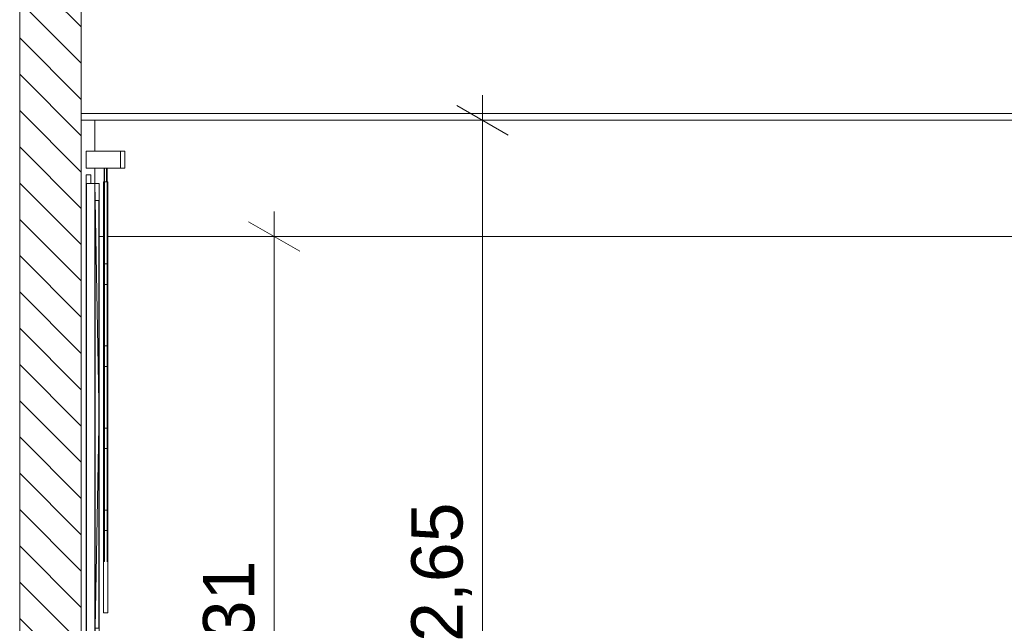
# Model space of a CAD drawing. Header units: millimetres. Extents: x 17009 to 157603, y -19950 to 21829.
# Tile 25 of 208: x 30282 to 33160, y 8099 to 9864. Entities that reach past the tile are written whole.
import ezdxf

# ---------------------------------------------------------------- set-up
doc = ezdxf.new("R2010")
doc.units = ezdxf.units.MM
doc.header["$MEASUREMENT"] = 0
for name, color, linetype in [('01-STR_Murs extérieurs.ARCHI', 7, 'Continuous'), ('01-STR_Murs.ARCHI', 7, 'Continuous'), ('04-SOE_Faux Plafond.ARCHI', 7, 'Continuous'), ('05-INF _ COTATIONS.ARCHI', 7, 'Continuous'), ('06-REP _ EQUIP MOBI _ marché.ARCHI', 7, 'Continuous'), ('Fenêtres Archicad', 7, 'Continuous')]:
    doc.layers.add(name, color=color, linetype=linetype)
doc.styles.add('STYLE_GENERE_1', font='arial.ttf')
doc.dimstyles.new('STYLE_GENERE__1', dxfattribs={"dimtxt": 150, "dimasz": 114, "dimexe": 0.18, "dimexo": 400, "dimgap": 0, "dimtad": 1, "dimlfac": 0.001, "dimzin": 0, "dimdsep": 46, "dimtxsty": 'STYLE_GENERE_1', "dimblk": 'ARROWHEAD_2', "dimblk1": 'ARROWHEAD_2', "dimblk2": 'ARROWHEAD_2', "dimcen": 0.09, "dimclrd": 8, "dimclre": 8, "dimclrt": 8, "dimazin": 0, "dimtfac": 1, "dimtdec": 4, "dimtmove": 0, "dimatfit": 3, "dimfxl": 0, "dimtolj": 1, "dimtzin": 0, "dimarcsym": 0})

# ---------------------------------------------------------------- blocks, each defined once
blk = doc.blocks.new('Élément de coupe_25_1')
at = {"layer": '01-STR_Murs.ARCHI', "color": 7, "linetype": 'Continuous', "lineweight": 5}
for p, q in [((30505.5, 10230), (30505.5, 10218.6)), ((30585.5, 10230), (30999.5, 10230)), ((30505.5, 9990), (30505.5, 9980)), ((30505.5, 8035), (30505.5, 8030))]:
    blk.add_line(p, q, dxfattribs=at)
blk = doc.blocks.new('Élément de coupe_30_1')
at = {"layer": '01-STR_Murs extérieurs.ARCHI', "linetype": 'Continuous', "lineweight": 0, "true_color": 0x000000}
h = blk.add_hatch(dxfattribs=at)
h.set_pattern_fill('Hachure_simple_0001', color=18, style=0, pattern_type=2)
h.set_pattern_definition([(315, (0, 0), (53.033, 53.033), [])])
h.paths.add_polyline_path([(30462.5, 6910), (30462.5, 9990), (30282.5, 9990), (30282.5, 6910)])
at = {"layer": '01-STR_Murs extérieurs.ARCHI', "color": 7, "linetype": 'Continuous', "lineweight": 5}
blk.add_line((30462.5, 9570), (30462.5, 6919.5), dxfattribs=at)
at = {"layer": '01-STR_Murs extérieurs.ARCHI', "color": 7, "linetype": 'Continuous', "lineweight": 5, "flags": 128}
blk.add_lwpolyline([(30282.5, 10230), (30282.5, 10210), (30282.5, 9990), (30282.5, 6910)], dxfattribs=at)
blk = doc.blocks.new('Élément de coupe_361_1')
at = {"layer": 'Fenêtres Archicad', "color": 7, "linetype": 'Continuous', "lineweight": 5}
for p, q in [((30477.1, 9360), (30477.1, 9410)), ((30477.1, 9410), (30490.1, 9410)), ((30490.1, 9410), (30490.1, 9385)), ((30477.5, 9385), (30477.5, 9360)), ((30477.5, 9385), (30502.5, 9385)), ((30502.5, 9335), (30502.5, 9385)), ((30502.5, 9385), (30514.8, 9385)), ((30502.5, 9385), (30503.4, 9335)), ((30514.8, 9385), (30514.8, 9335)), ((30477.1, 7060), (30477.1, 9360)), ((30477.5, 9360), (30477.5, 8035)), ((30502.5, 8085), (30502.5, 9335)), ((30503.1, 9335), (30503.1, 8085)), ((30514.1, 9335), (30503.1, 9335)), ((30503.4, 9335), (30514.1, 8745.5)), ((30514.1, 8085), (30514.1, 9335)), ((30514.8, 9335), (30514.8, 8085)), ((30514.1, 8745.5), (30514.8, 8710)), ((30514.1, 8674.5), (30514.8, 8710)), ((30503.4, 8085), (30514.1, 8674.5)), ((30502.5, 8035), (30502.5, 8085)), ((30502.5, 8035), (30503.4, 8085)), ((30503.1, 8085), (30514.1, 8085)), ((30514.8, 8085), (30514.8, 8035)), ((30477.5, 8035), (30502.5, 8035)), ((30490.1, 8035), (30490.1, 7060)), ((30514.8, 8035), (30502.5, 8035)), ((30477.8, 7960), (30477.8, 7060)), ((30489.5, 7960), (30477.8, 7960)), ((30489.5, 7060), (30489.5, 7960)), ((30477.1, 7010), (30477.1, 7060)), ((30477.8, 7060), (30489.5, 7060)), ((30490.1, 7060), (30490.1, 7010)), ((30490.1, 7010), (30477.1, 7010))]:
    blk.add_line(p, q, dxfattribs=at)
blk = doc.blocks.new('Élément de coupe_488_1')
at = {"layer": '04-SOE_Faux Plafond.ARCHI', "color": 7, "linetype": 'Continuous', "lineweight": 5}
for p, q in [((41461.8, 9590), (30462.5, 9590)), ((41461.8, 9570), (30462.5, 9570))]:
    blk.add_line(p, q, dxfattribs=at)
at = {"layer": '04-SOE_Faux Plafond.ARCHI', "color": 7, "linetype": 'Continuous', "lineweight": 5, "flags": 128}
blk.add_lwpolyline([(30462.5, 9980), (30462.5, 9590), (30462.5, 9570)], dxfattribs=at)
blk = doc.blocks.new('Élément de coupe_597_1')
at = {"layer": '06-REP _ EQUIP MOBI _ marché.ARCHI', "color": 7, "linetype": 'Continuous', "lineweight": 5}
for p, q in [((30577.1, 9480), (30477.1, 9480)), ((30477.1, 9430), (30477.1, 9480)), ((30590.1, 9480), (30577.1, 9480)), ((30577.1, 9430), (30577.1, 9480)), ((30590.1, 9430), (30590.1, 9480)), ((30577.1, 9430), (30477.1, 9430)), ((30528.9, 9390), (30528.9, 9430)), ((30530.6, 8280), (30530.6, 9430)), ((30536.6, 9390), (30536.6, 9430)), ((30538.4, 8280), (30538.4, 9430)), ((30590.1, 9430), (30577.1, 9430)), ((30527.1, 9150), (30527.1, 9390)), ((30527.2, 9150), (30527.2, 9390)), ((30527.2, 9390), (30529.8, 9390)), ((30530.6, 9390), (30537.6, 9390)), ((30538.4, 9390), (30540.2, 9390)), ((30540.2, 9390), (30540.2, 9150)), ((30527.1, 8910), (30527.1, 9150)), ((30527.2, 8910), (30527.2, 9150)), ((30527.2, 9150), (30529.8, 9150)), ((30530.6, 9150), (30537.6, 9150)), ((30538.4, 9150), (30540.2, 9150)), ((30540.2, 9150), (30540.2, 8910)), ((30529.8, 9090), (30527.2, 9090)), ((30537.6, 9090), (30530.6, 9090)), ((30540.2, 9090), (30538.4, 9090)), ((30527.1, 8670), (30527.1, 8910)), ((30527.2, 8670), (30527.2, 8910)), ((30527.2, 8910), (30529.8, 8910)), ((30530.6, 8910), (30537.6, 8910)), ((30538.4, 8910), (30540.2, 8910)), ((30540.2, 8910), (30540.2, 8670)), ((30529.8, 8850), (30527.2, 8850)), ((30537.6, 8850), (30530.6, 8850)), ((30540.2, 8850), (30538.4, 8850)), ((30527.1, 8430), (30527.1, 8670)), ((30527.2, 8430), (30527.2, 8670)), ((30527.2, 8670), (30529.8, 8670)), ((30530.6, 8670), (30537.6, 8670)), ((30538.4, 8670), (30540.2, 8670)), ((30540.2, 8670), (30540.2, 8430)), ((30529.8, 8610), (30527.2, 8610)), ((30537.6, 8610), (30530.6, 8610)), ((30540.2, 8610), (30538.4, 8610)), ((30527.1, 8130), (30527.1, 8430)), ((30527.2, 8130), (30527.2, 8430)), ((30527.2, 8430), (30529.8, 8430)), ((30530.6, 8430), (30537.6, 8430)), ((30538.4, 8430), (30540.2, 8430)), ((30540.2, 8430), (30540.2, 8130)), ((30529.8, 8370), (30527.2, 8370)), ((30537.6, 8370), (30530.6, 8370)), ((30540.2, 8370), (30538.4, 8370)), ((30530.6, 8280), (30529.7, 8280)), ((30538.4, 8280), (30537.5, 8280)), ((30540.2, 8130), (30527.2, 8130))]:
    blk.add_line(p, q, dxfattribs=at)
blk = doc.blocks.new('Élément de coupe_749_1')
at = {"layer": '04-SOE_Faux Plafond.ARCHI', "color": 252, "linetype": 'Continuous', "lineweight": 5}
for p, q in [((30514.8, 9230), (30527.1, 9230)), ((30540.2, 9230), (35693.6, 9230))]:
    blk.add_line(p, q, dxfattribs=at)
blk = doc.blocks.new('Élément de coupe_895_1')
at = {"layer": '04-SOE_Faux Plafond.ARCHI', "color": 7, "linetype": 'Continuous', "lineweight": 5}
for p, q in [((30502.3, 9570), (30502.3, 9480)), ((30502.3, 9430), (30502.3, 9385))]:
    blk.add_line(p, q, dxfattribs=at)
blk = doc.blocks.new('*D1245')
at = {"layer": '05-INF _ COTATIONS.ARCHI', "color": 8, "linetype": 'Continuous', "lineweight": 5}
for p, q in [((31634.6, 9570), (31634.6, 9643.4)), ((31709.6, 9526.7), (31559.6, 9613.3)), ((32034.6, 9570), (31522.1, 9570)), ((31634.6, 6919.5), (31634.6, 9570)), ((31559.6, 6962.8), (31709.6, 6876.2)), ((31747.1, 6919.5), (31234.6, 6919.5)), ((31634.6, 6846.1), (31634.6, 6919.5))]:
    blk.add_line(p, q, dxfattribs=at)
at = {"layer": '05-INF _ COTATIONS.ARCHI', "color": 8, "lineweight": 5, "insert": (31604.6, 8044.6), "char_height": 150, "attachment_point": 7, "rotation": 90, "style": 'STYLE_GENERE_1'}
blk.add_mtext('\\A1;{\\pql;\\fArial|b0|i0|c0|p0;\\W1.000000;2,65}', dxfattribs=at)
blk = doc.blocks.new('ARROWHEAD_2')
at = {"color": 0, "linetype": 'Continuous', "lineweight": 0}
for p, q in [((-0.378, -0.655), (0.378, 0.655)), ((0, 0), (-1, 0))]:
    blk.add_line(p, q, dxfattribs=at)
blk = doc.blocks.new('*D1246')
at = {"layer": '05-INF _ COTATIONS.ARCHI', "color": 8, "linetype": 'Continuous', "lineweight": 5}
for p, q in [((31026.2, 9230), (31026.2, 9303.4)), ((31101.2, 9186.7), (30951.2, 9273.3)), ((31426.2, 9230), (30913.7, 9230)), ((31026.2, 6919.5), (31026.2, 9230)), ((30951.2, 6962.8), (31101.2, 6876.2)), ((31138.7, 6919.5), (30626.2, 6919.5)), ((31026.2, 6846.1), (31026.2, 6919.5))]:
    blk.add_line(p, q, dxfattribs=at)
at = {"layer": '05-INF _ COTATIONS.ARCHI', "color": 8, "lineweight": 5, "insert": (30996.2, 7874.6), "char_height": 150, "attachment_point": 7, "rotation": 90, "style": 'STYLE_GENERE_1'}
blk.add_mtext('\\A1;{\\pql;\\fArial|b0|i0|c0|p0;\\W1.000000;2,31}', dxfattribs=at)

msp = doc.modelspace()

# ---------------------------------------------------------------- block references
at = {"layer": '01-STR_Murs extérieurs.ARCHI', "lineweight": 0}
msp.add_blockref('Élément de coupe_30_1', (0, 0), dxfattribs=at)
at = {"layer": '01-STR_Murs.ARCHI', "lineweight": 0}
msp.add_blockref('Élément de coupe_25_1', (0, 0), dxfattribs=at)
at = {"layer": '04-SOE_Faux Plafond.ARCHI', "lineweight": 0}
for name in ['Élément de coupe_488_1', 'Élément de coupe_895_1', 'Élément de coupe_749_1']:
    msp.add_blockref(name, (0, 0), dxfattribs=at)
at = {"layer": '06-REP _ EQUIP MOBI _ marché.ARCHI', "lineweight": 0}
msp.add_blockref('Élément de coupe_597_1', (0, 0), dxfattribs=at)
at = {"layer": 'Fenêtres Archicad', "lineweight": 0}
msp.add_blockref('Élément de coupe_361_1', (0, 0), dxfattribs=at)

# ---------------------------------------------------------------- dimensions: what is measured, and where the dimension line sits
at = {"layer": '05-INF _ COTATIONS.ARCHI', "color": 8, "linetype": 'Continuous', "lineweight": 5}
for base, p1, p2, picture, middle in [((31634.589, 9570), (31633.083, 6919.5), (31644.979, 9570), '*D1245', (31529.589, 8238.747)), ((31026.248, 9230), (31023.793, 6919.5), (33105.818, 9230), '*D1246', (30921.248, 8068.747))]:
    dim = msp.add_linear_dim(base=base, p1=p1, p2=p2, angle=90, dimstyle='STYLE_GENERE__1', dxfattribs=at)
    dim.commit()
    dim.dimension.update_dxf_attribs({"geometry": picture, "text_midpoint": middle, "dimtype": 160, "text_rotation": 90})

doc.saveas('drawing.dxf')
